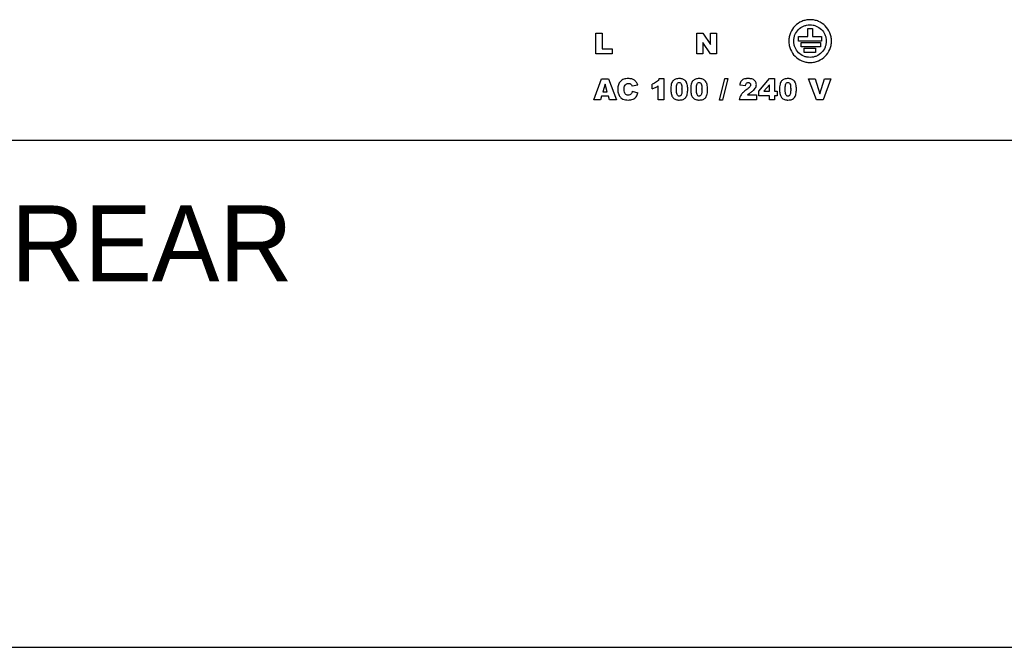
# Model space of a CAD drawing. Header units: millimetres. Extents: x 0 to 594, y 0 to 420.
# Tile 9 of 11: x 469 to 547, y 0 to 50. Entities that reach past the tile are written whole.
import ezdxf

# ---------------------------------------------------------------- set-up
doc = ezdxf.new("R2010")
doc.units = ezdxf.units.MM
doc.header["$LTSCALE"] = 32.67
for name, color, linetype in [('2D-A-FORMAT', 7, 'CONTINUOUS'), ('2D-A-TEXT', 7, 'CONTINUOUS'), ('REAR_COVER-MPC-B1500A-SHAPE', 7, 'CONTINUOUS')]:
    doc.layers.add(name, color=color, linetype=linetype)
doc.styles.get("Standard").update_dxf_attribs({"font": 'gothic.ttf'})

msp = doc.modelspace()

# ---------------------------------------------------------------- linework, layer by layer
at = {"layer": '2D-A-FORMAT', "color": 7, "linetype": 'CONTINUOUS'}
msp.add_line((0, 0), (594, 0), dxfattribs=at)
at = {"layer": 'REAR_COVER-MPC-B1500A-SHAPE', "color": 7, "linetype": 'CONTINUOUS'}
for p, q in [((514.624061, 48.602445), (515.131183, 48.602445)), ((514.624061, 46.961041), (514.624061, 48.602445)), ((515.131183, 48.602445), (515.131183, 47.365148)), ((522.608762, 48.602445), (523.082472, 48.602445)), ((522.608762, 46.961041), (522.608762, 48.602445)), ((523.082472, 48.602445), (523.700539, 47.694325)), ((523.700539, 48.602445), (524.178694, 48.602445)), ((523.700539, 47.694325), (523.700539, 48.602445)), ((524.178694, 48.602445), (524.178694, 46.961041)), ((531.413496, 48.955152), (531.769166, 48.955152)), ((531.413496, 48.32742), (531.413496, 48.955152)), ((531.769166, 48.955152), (531.769166, 48.32742)), ((523.700539, 46.961041), (523.085929, 47.862282)), ((523.085929, 47.862282), (523.085929, 46.961041)), ((530.674391, 48.32742), (531.413496, 48.32742)), ((530.674391, 47.971749), (530.674391, 48.32742)), ((532.473875, 47.971749), (530.674391, 47.971749)), ((530.884682, 47.871772), (532.41355, 47.871772)), ((530.884682, 47.516066), (530.884682, 47.871772)), ((531.769166, 48.32742), (532.473875, 48.32742)), ((532.41355, 47.871772), (532.41355, 47.516066)), ((532.473875, 48.32742), (532.473875, 47.971749)), ((515.922883, 46.961041), (514.624061, 46.961041)), ((515.131183, 47.365148), (515.922883, 47.365148)), ((515.922883, 47.365148), (515.922883, 46.961041)), ((523.085929, 46.961041), (522.608762, 46.961041)), ((524.178694, 46.961041), (523.700539, 46.961041)), ((532.41355, 47.516066), (530.884682, 47.516066)), ((531.121396, 47.414431), (532.020168, 47.414431)), ((531.121396, 47.058725), (531.121396, 47.414431)), ((532.020168, 47.058725), (531.121396, 47.058725)), ((532.020168, 47.414431), (532.020168, 47.058725)), ((514.459419, 43.335438), (515.076075, 44.976842)), ((515.076075, 44.976842), (515.629372, 44.976842)), ((515.346514, 44.551392), (515.167374, 43.961407)), ((515.527736, 43.961407), (515.346514, 44.551392)), ((515.629372, 44.976842), (516.24638, 43.335438)), ((517.933434, 44.494348), (517.485582, 44.394618)), ((519.071005, 44.190853), (519.071005, 44.564798)), ((519.634281, 45.004923), (520.01151, 45.004923)), ((520.01151, 45.004923), (520.01151, 43.335438)), ((524.421585, 43.307533), (524.831544, 45.004923)), ((525.064448, 45.004923), (524.652051, 43.307533)), ((524.831544, 45.004923), (525.064448, 45.004923)), ((526.464874, 44.443901), (526.008058, 44.480907)), ((527.536292, 44.017216), (528.36726, 45.004923)), ((528.36726, 44.512622), (527.928333, 43.996014)), ((528.36726, 45.004923), (528.764805, 45.004923)), ((528.36726, 43.996014), (528.36726, 44.512622)), ((528.764805, 45.004923), (528.764805, 43.996014)), ((531.457487, 44.976842), (531.987712, 44.976842)), ((532.077282, 43.335438), (531.457487, 44.976842)), ((531.987712, 44.976842), (532.357, 43.795707)), ((532.357, 43.795707), (532.721843, 44.976842)), ((533.236545, 44.976842), (532.627122, 43.335438)), ((532.721843, 44.976842), (533.236545, 44.976842)), ((515.167374, 43.961407), (515.527736, 43.961407)), ((517.504879, 44.007232), (517.949273, 43.872859)), ((519.550214, 43.335438), (519.550214, 44.42926)), ((521.441235, 44.15905), (521.441078, 44.187046)), ((523.01667, 44.159058), (523.016514, 44.187046)), ((526.63057, 43.70716), (527.342687, 43.70716)), ((527.342687, 43.70716), (527.342687, 43.335438)), ((527.536292, 43.642213), (527.536292, 44.017216)), ((527.928333, 43.996014), (528.36726, 43.996014)), ((528.764805, 43.996014), (528.970827, 43.996014)), ((528.970827, 43.996014), (528.970827, 43.642213)), ((530.04672, 44.159065), (530.046563, 44.187046)), ((514.977191, 43.335438), (514.459419, 43.335438)), ((515.057131, 43.606371), (514.977191, 43.335438)), ((515.633146, 43.606371), (515.057131, 43.606371)), ((515.715132, 43.335438), (515.633146, 43.606371)), ((516.24638, 43.335438), (515.715132, 43.335438)), ((520.01151, 43.335438), (519.550214, 43.335438)), ((524.652051, 43.307533), (524.421585, 43.307533)), ((527.342687, 43.335438), (525.97465, 43.335438)), ((528.36726, 43.642213), (527.536292, 43.642213)), ((528.36726, 43.335438), (528.36726, 43.642213)), ((528.764805, 43.335438), (528.36726, 43.335438)), ((528.970827, 43.642213), (528.764805, 43.642213)), ((528.764805, 43.642213), (528.764805, 43.335438)), ((532.627122, 43.335438), (532.077282, 43.335438)), ((558.467858, 40.09396), (377.267858, 40.09396))]:
    msp.add_line(p, q, dxfattribs=at)
for points, knots in [([(531.586709, 49.664059), (531.472223, 49.664007), (531.246658, 49.641294), (530.822721, 49.509723), (530.360225, 49.197893), (530.048825, 48.735118), (529.917619, 48.311073), (529.883706, 47.970999), (529.917927, 47.630953), (530.049514, 47.207014), (530.36133, 46.744503), (530.824119, 46.433092), (531.248171, 46.301886), (531.473755, 46.279388), (531.588236, 46.279439)], [0, 0, 0, 0, 0.064718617, 0.127515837, 0.25000021, 0.372483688, 0.435280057, 0.499996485, 0.564715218, 0.627513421, 0.749999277, 0.872485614, 0.935284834, 1, 1, 1, 1]), ([(531.582974, 46.68284), (531.495777, 46.682243), (531.323856, 46.698262), (531.00021, 46.796068), (530.646269, 47.031089), (530.406506, 47.381809), (530.304224, 47.704051), (530.276507, 47.96287), (530.300681, 48.222045), (530.398547, 48.545652), (530.633464, 48.89964), (530.984202, 49.139387), (531.306437, 49.241673), (531.478118, 49.260058), (531.565307, 49.260658)], [0, 0, 0, 0, 0.06471925, 0.12751505, 0.250008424, 0.372492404, 0.435289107, 0.500005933, 0.564722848, 0.627519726, 0.750003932, 0.872488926, 0.935287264, 1, 1, 1, 1]), ([(531.565307, 49.260658), (531.652507, 49.261258), (531.82443, 49.245233), (532.148036, 49.147368), (532.502012, 48.912451), (532.741752, 48.56172), (532.844042, 48.239483), (532.871756, 47.98066), (532.847596, 47.721479), (532.749739, 47.397856), (532.514802, 47.04388), (532.164115, 46.804033), (531.841846, 46.701805), (531.670167, 46.683437), (531.582974, 46.68284)], [0, 0, 0, 0, 0.064720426, 0.127514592, 0.249996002, 0.372479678, 0.435276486, 0.499993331, 0.564712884, 0.627511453, 0.749997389, 0.872490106, 0.935284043, 1, 1, 1, 1]), ([(531.588236, 46.279439), (531.702729, 46.279489), (531.928298, 46.302188), (532.352231, 46.433784), (532.814722, 46.74561), (533.126115, 47.208396), (533.257318, 47.63245), (533.291229, 47.97253), (533.25701, 48.312578), (533.125424, 48.736511), (532.813612, 49.199009), (532.350836, 49.510419), (531.926781, 49.641603), (531.701197, 49.664111), (531.586709, 49.664059)], [0, 0, 0, 0, 0.0647217, 0.127517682, 0.250000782, 0.372485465, 0.435283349, 0.500001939, 0.564720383, 0.627517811, 0.750001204, 0.87248439, 0.935281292, 1, 1, 1, 1]), ([(517.933434, 44.494348), (517.907045, 44.573756), (517.841, 44.719291), (517.676682, 44.894458), (517.492249, 44.971613), (517.324571, 45.000423), (517.168839, 45.008035), (517.000461, 44.99713), (516.783646, 44.945533), (516.549684, 44.803979), (516.410868, 44.56709), (516.360217, 44.346316), (516.349384, 44.175428), (516.357079, 44.017845), (516.37615, 43.902666), (516.395459, 43.837492), (516.402938, 43.815647)], [0, 0, 0, 0, 0.093844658, 0.17674095, 0.262982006, 0.312408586, 0.367328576, 0.437473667, 0.500876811, 0.616283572, 0.732779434, 0.79750675, 0.869429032, 0.924033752, 0.97418917, 1, 1, 1, 1]), ([(516.860989, 44.163442), (516.860989, 44.273614), (516.874251, 44.449252), (517.036442, 44.604728), (517.167039, 44.630285), (517.266415, 44.620566), (517.333372, 44.596651), (517.391079, 44.557523), (517.45076, 44.493821), (517.473686, 44.432903), (517.485582, 44.394618)], [0, 0, 0, 0, 0.317701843, 0.464681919, 0.61466889, 0.684901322, 0.751467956, 0.817195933, 0.884388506, 1, 1, 1, 1]), ([(519.634281, 45.004923), (519.58751, 44.905735), (519.432153, 44.703257), (519.19915, 44.606085), (519.071005, 44.564798)], [0, 0, 0, 0, 0.448893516, 1, 1, 1, 1]), ([(521.894599, 44.168452), (521.894599, 44.233678), (521.887345, 44.362639), (521.858654, 44.52067), (521.824571, 44.639645), (521.776943, 44.747795), (521.703384, 44.844268), (521.603009, 44.921732), (521.503234, 44.969808), (521.378044, 45.000183), (521.231727, 45.007913), (521.079129, 44.998446), (520.89703, 44.955171), (520.692687, 44.828268), (520.566659, 44.525737), (520.553444, 44.296246), (520.553444, 44.162948)], [0, 0, 0, 0, 0.079297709, 0.156588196, 0.194795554, 0.229475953, 0.299868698, 0.339251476, 0.382797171, 0.433474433, 0.494784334, 0.560345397, 0.618581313, 0.721810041, 0.837946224, 1, 1, 1, 1]), ([(521.005775, 44.161749), (521.005751, 44.209467), (521.007155, 44.296765), (521.018583, 44.439336), (521.038058, 44.570924), (521.112674, 44.681913), (521.219613, 44.710821), (521.325777, 44.681745), (521.4052, 44.573335), (521.427627, 44.438443), (521.439478, 44.294071), (521.44114, 44.205919), (521.441235, 44.15905)], [0, 0, 0, 0, 0.111311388, 0.203638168, 0.33428416, 0.418748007, 0.49777481, 0.576250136, 0.661131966, 0.794429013, 0.890653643, 1, 1, 1, 1]), ([(523.470034, 44.168452), (523.470034, 44.233678), (523.462764, 44.362633), (523.434143, 44.520681), (523.400003, 44.639641), (523.35238, 44.747796), (523.278817, 44.844261), (523.178454, 44.921741), (523.078671, 44.969803), (522.95348, 45.000185), (522.807162, 45.007913), (522.654564, 44.998447), (522.472466, 44.95517), (522.268119, 44.828272), (522.142119, 44.525731), (522.128883, 44.296246), (522.128883, 44.162948)], [0, 0, 0, 0, 0.079297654, 0.156586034, 0.194796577, 0.229477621, 0.299870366, 0.339248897, 0.382799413, 0.433476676, 0.494786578, 0.560347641, 0.618583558, 0.721812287, 0.837945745, 1, 1, 1, 1]), ([(522.58121, 44.161749), (522.581186, 44.209467), (522.582594, 44.296766), (522.594038, 44.439333), (522.613483, 44.570929), (522.688118, 44.681921), (522.79507, 44.710821), (522.901234, 44.681738), (522.98068, 44.573346), (523.003057, 44.438437), (523.014914, 44.294074), (523.016575, 44.205924), (523.01667, 44.159058)], [0, 0, 0, 0, 0.111310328, 0.203636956, 0.334278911, 0.418745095, 0.497795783, 0.576259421, 0.661147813, 0.794437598, 0.890661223, 1, 1, 1, 1]), ([(526.210795, 44.89094), (526.204735, 44.886428), (526.164875, 44.855186), (526.058368, 44.73785), (526.022641, 44.58534), (526.008058, 44.480907)], [0, 0, 0, 0, 0.048285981, 0.323543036, 1, 1, 1, 1]), ([(526.924116, 43.940028), (526.992354, 43.988239), (527.108788, 44.077963), (527.244054, 44.225561), (527.315969, 44.375814), (527.338108, 44.522413), (527.31919, 44.662299), (527.2602, 44.785541), (527.167256, 44.886772), (527.038441, 44.960467), (526.905475, 44.990622), (526.779348, 45.002997), (526.671364, 45.00597), (526.564603, 45.002906), (526.44271, 44.989963), (526.321385, 44.959136), (526.241093, 44.9135), (526.210795, 44.89094)], [0, 0, 0, 0, 0.116823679, 0.205076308, 0.27717541, 0.346300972, 0.409499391, 0.471714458, 0.534384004, 0.598798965, 0.676032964, 0.723020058, 0.776026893, 0.826944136, 0.872226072, 0.947378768, 1, 1, 1, 1]), ([(526.464874, 44.443901), (526.474309, 44.512445), (526.496494, 44.616556), (526.602536, 44.684772), (526.681236, 44.696485), (526.759617, 44.684572), (526.843832, 44.631448), (526.880735, 44.548614), (526.876258, 44.49277), (526.874857, 44.483738)], [0, 0, 0, 0, 0.303990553, 0.414576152, 0.532903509, 0.64691381, 0.755488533, 0.960027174, 1, 1, 1, 1]), ([(526.874857, 44.483738), (526.872524, 44.468684), (526.860398, 44.425893), (526.815348, 44.348973), (526.710781, 44.249838), (526.620651, 44.179951), (526.564424, 44.138148)], [0, 0, 0, 0, 0.095910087, 0.277591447, 0.556838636, 1, 1, 1, 1]), ([(530.500119, 44.168452), (530.500119, 44.233678), (530.492835, 44.362636), (530.464179, 44.520674), (530.430073, 44.639647), (530.38242, 44.747789), (530.308871, 44.844256), (530.208514, 44.921748), (530.108723, 44.969799), (529.98353, 45.000186), (529.837217, 45.007913), (529.684626, 44.998445), (529.502536, 44.955173), (529.298208, 44.828258), (529.172159, 44.525743), (529.158928, 44.296246), (529.158928, 44.162948)], [0, 0, 0, 0, 0.079298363, 0.156588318, 0.194797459, 0.229480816, 0.299872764, 0.33924788, 0.382804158, 0.433481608, 0.494791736, 0.560346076, 0.61858142, 0.721805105, 0.837944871, 1, 1, 1, 1]), ([(529.61126, 44.161749), (529.611235, 44.209467), (529.612644, 44.296766), (529.624087, 44.439333), (529.643532, 44.570929), (529.718168, 44.681922), (529.825123, 44.71082), (529.931295, 44.681745), (530.010723, 44.573337), (530.033127, 44.438441), (530.044966, 44.294076), (530.046624, 44.205929), (530.04672, 44.159065)], [0, 0, 0, 0, 0.111310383, 0.203637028, 0.334279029, 0.418745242, 0.497795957, 0.576269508, 0.661151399, 0.794443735, 0.890666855, 1, 1, 1, 1]), ([(516.402938, 43.815647), (516.421638, 43.761033), (516.476386, 43.642901), (516.597906, 43.490499), (516.767482, 43.373243), (516.975452, 43.317213), (517.124527, 43.307533), (517.20583, 43.307533)], [0, 0, 0, 0, 0.168531, 0.377445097, 0.564018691, 0.761856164, 1, 1, 1, 1]), ([(517.504879, 44.007232), (517.494589, 43.960326), (517.469051, 43.876087), (517.405439, 43.765877), (517.301493, 43.697336), (517.174461, 43.68231), (517.042923, 43.701643), (516.925463, 43.789449), (516.866963, 43.957292), (516.860989, 44.086484), (516.860989, 44.163442)], [0, 0, 0, 0, 0.125064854, 0.228363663, 0.32446885, 0.436902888, 0.554510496, 0.663340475, 0.799575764, 1, 1, 1, 1]), ([(517.20583, 43.307533), (517.328717, 43.307533), (517.561541, 43.332316), (517.839098, 43.553973), (517.922581, 43.76172), (517.949273, 43.872859)], [0, 0, 0, 0, 0.362705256, 0.662639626, 1, 1, 1, 1]), ([(519.071005, 44.190853), (519.11966, 44.205684), (519.208689, 44.235475), (519.332792, 44.288376), (519.44431, 44.352924), (519.514504, 44.402179), (519.550214, 44.42926)], [0, 0, 0, 0, 0.283417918, 0.522732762, 0.750278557, 1, 1, 1, 1]), ([(520.553444, 44.162948), (520.553444, 44.046492), (520.566775, 43.880432), (520.618908, 43.681402), (520.678915, 43.556961), (520.766819, 43.451368), (520.888833, 43.364478), (521.013649, 43.324982), (521.127258, 43.309914), (521.247203, 43.305352), (521.387238, 43.31465), (521.575602, 43.360838), (521.773717, 43.50719), (521.879076, 43.813092), (521.894599, 44.038903), (521.894599, 44.168452)], [0, 0, 0, 0, 0.139542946, 0.197902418, 0.245625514, 0.303914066, 0.360619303, 0.422760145, 0.458483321, 0.497832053, 0.566429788, 0.625936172, 0.728921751, 0.844769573, 1, 1, 1, 1]), ([(521.441235, 44.15905), (521.441242, 44.155869), (521.441276, 44.117956), (521.440476, 44.050227), (521.435254, 43.940537), (521.423504, 43.833662), (521.393056, 43.734518), (521.348363, 43.666364), (521.288483, 43.626724), (521.211622, 43.612228), (521.118284, 43.640162), (521.043253, 43.749026), (521.019529, 43.88141), (521.007324, 44.02538), (521.0058, 44.113537), (521.005775, 44.161749)], [0, 0, 0, 0, 0.007420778, 0.088454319, 0.158108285, 0.263798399, 0.338566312, 0.398349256, 0.450139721, 0.501552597, 0.577053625, 0.662382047, 0.794355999, 0.887534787, 1, 1, 1, 1]), ([(522.128883, 44.162948), (522.128883, 44.046492), (522.142214, 43.880435), (522.194338, 43.681393), (522.254394, 43.556975), (522.342267, 43.451368), (522.464272, 43.364474), (522.589083, 43.324983), (522.702692, 43.309914), (522.822643, 43.305353), (522.962683, 43.314648), (523.15105, 43.360836), (523.349153, 43.507197), (523.454534, 43.813087), (523.470034, 44.038903), (523.470034, 44.168452)], [0, 0, 0, 0, 0.139542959, 0.197902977, 0.245631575, 0.303916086, 0.360615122, 0.422755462, 0.458478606, 0.497828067, 0.566431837, 0.625937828, 0.728920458, 0.84476992, 1, 1, 1, 1]), ([(523.01667, 44.159058), (523.016677, 44.155875), (523.016711, 44.117959), (523.01591, 44.050227), (523.010689, 43.940536), (522.998938, 43.833663), (522.968494, 43.734516), (522.923799, 43.66637), (522.863925, 43.626718), (522.787061, 43.61223), (522.69372, 43.640161), (522.618688, 43.749027), (522.594964, 43.88141), (522.582759, 44.025381), (522.581234, 44.113536), (522.58121, 44.161749)], [0, 0, 0, 0, 0.00742737, 0.088460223, 0.1581136, 0.263802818, 0.338569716, 0.39835284, 0.450134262, 0.501556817, 0.577057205, 0.662384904, 0.794357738, 0.887535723, 1, 1, 1, 1]), ([(526.564424, 44.138148), (526.468751, 44.06733), (526.307658, 43.939451), (526.11826, 43.737051), (526.014876, 43.536647), (525.982329, 43.402398), (525.97465, 43.335438)], [0, 0, 0, 0, 0.347904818, 0.600611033, 0.803006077, 1, 1, 1, 1]), ([(526.63057, 43.70716), (526.649783, 43.726048), (526.685436, 43.760067), (526.744259, 43.811747), (526.823342, 43.870042), (526.885516, 43.913445), (526.924116, 43.940028)], [0, 0, 0, 0, 0.215346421, 0.393832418, 0.625387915, 1, 1, 1, 1]), ([(529.158928, 44.162948), (529.158928, 44.04649), (529.1723, 43.880433), (529.224428, 43.681402), (529.284436, 43.556966), (529.372319, 43.451369), (529.494325, 43.364469), (529.619149, 43.324983), (529.732769, 43.309915), (529.852719, 43.305352), (529.99275, 43.314649), (530.181105, 43.360838), (530.379196, 43.507204), (530.484604, 43.813081), (530.500119, 44.038903), (530.500119, 44.168452)], [0, 0, 0, 0, 0.139544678, 0.197904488, 0.245627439, 0.303911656, 0.360611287, 0.422758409, 0.458486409, 0.497838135, 0.56643387, 0.625935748, 0.728915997, 0.844768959, 1, 1, 1, 1]), ([(530.04672, 44.159065), (530.046726, 44.155879), (530.046761, 44.117961), (530.045964, 44.050227), (530.040756, 43.940538), (530.029039, 43.833657), (529.998561, 43.734514), (529.953854, 43.666379), (529.893996, 43.626717), (529.817136, 43.612231), (529.723795, 43.640154), (529.648779, 43.749034), (529.625032, 43.881407), (529.612813, 44.02538), (529.611285, 44.113536), (529.61126, 44.161749)], [0, 0, 0, 0, 0.007432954, 0.088465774, 0.158118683, 0.263805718, 0.338577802, 0.398367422, 0.450139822, 0.501549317, 0.577058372, 0.662380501, 0.794356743, 0.887535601, 1, 1, 1, 1])]:
    msp.add_open_spline(points, degree=3, knots=knots, dxfattribs=at)
for points in [[(531.565307, 49.260658), (531.582755, 49.260778), (531.600205, 49.260548), (531.617642, 49.259969)], [(531.588236, 46.279439), (531.611143, 46.279449), (531.634049, 46.279918), (531.656936, 46.280846)]]:
    msp.add_open_spline(points, degree=3, dxfattribs=at)

# ---------------------------------------------------------------- texts
at = {"layer": '2D-A-TEXT', "color": 2, "linetype": 'CONTINUOUS', "insert": (468.327374, 34.964409), "char_height": 6, "width": 19.97777778, "attachment_point": 1, "line_spacing_factor": 0.9}
msp.add_mtext('REAR', dxfattribs=at)

doc.saveas('drawing.dxf')
